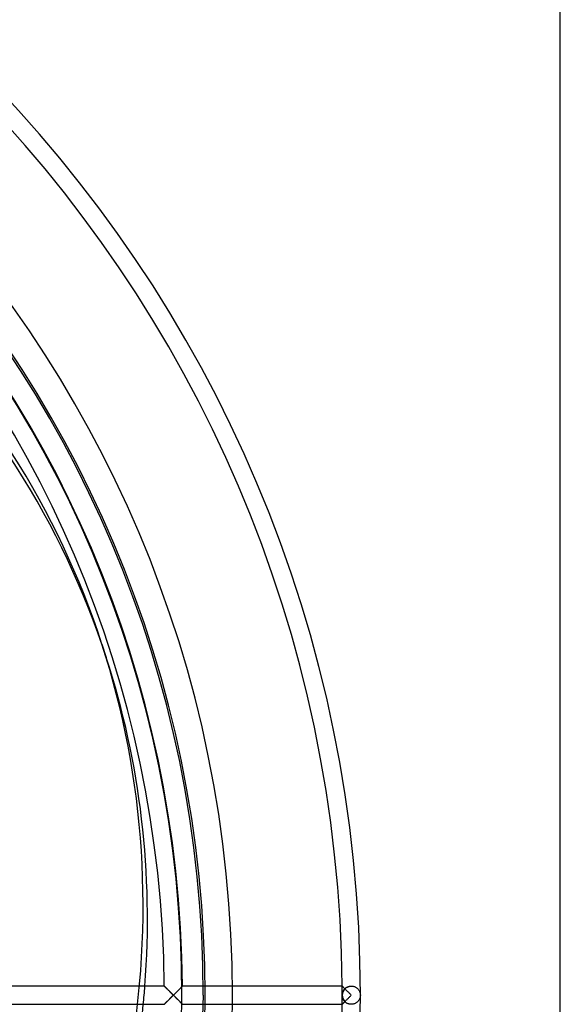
# Model space of a CAD drawing. Header units: millimetres. Extents: x -166 to 166, y -166 to 166.
# Tile 10 of 11: x 107 to 166, y -1 to 107. Entities that reach past the tile are written whole.
import ezdxf

# ---------------------------------------------------------------- set-up
doc = ezdxf.new("R2010")
doc.units = ezdxf.units.MM
doc.layers.add('HIDDEN', color=7, linetype='Continuous')
doc.layers.add('THICK', color=7, linetype='Continuous')

msp = doc.modelspace()

# ---------------------------------------------------------------- linework, layer by layer
at = {"layer": 'HIDDEN'}
for p, q in [((123.02, 1), (123.02, 1)), ((123.02, 1), (123.03, 0.99)), ((123.03, 0.99), (123.04, 0.98)), ((123.04, 0.98), (123.06, 0.96)), ((123.06, 0.96), (123.08, 0.94)), ((123.08, 0.94), (123.1, 0.91)), ((123.1, 0.91), (123.13, 0.88)), ((123.13, 0.88), (123.16, 0.85)), ((123.16, 0.85), (123.2, 0.82)), ((123.2, 0.82), (123.24, 0.78)), ((123.24, 0.78), (123.28, 0.74)), ((123.28, 0.74), (123.32, 0.7)), ((123.32, 0.7), (123.36, 0.66)), ((123.36, 0.66), (123.4, 0.61)), ((123.4, 0.61), (123.45, 0.57)), ((123.45, 0.57), (123.5, 0.52)), ((123.5, 0.52), (123.54, 0.47)), ((123.54, 0.47), (123.59, 0.43)), ((123.59, 0.43), (123.64, 0.38)), ((123.64, 0.38), (123.7, 0.32)), ((123.7, 0.32), (123.75, 0.27)), ((123.75, 0.27), (123.8, 0.22)), ((123.8, 0.22), (123.86, 0.16)), ((123.86, 0.16), (123.91, 0.11)), ((123.91, 0.11), (123.96, 0.06)), ((123.96, 0.06), (124.02, 0)), ((124.02, 0), (124.07, 0.05)), ((124.07, 0.05), (124.12, 0.1)), ((124.12, 0.1), (124.18, 0.16)), ((124.18, 0.16), (124.23, 0.21)), ((124.23, 0.21), (124.28, 0.26)), ((124.28, 0.26), (124.33, 0.31)), ((124.33, 0.31), (124.38, 0.36)), ((124.38, 0.36), (124.43, 0.41)), ((124.43, 0.41), (124.48, 0.46)), ((124.48, 0.46), (124.53, 0.51)), ((124.53, 0.51), (124.58, 0.56)), ((124.58, 0.56), (124.62, 0.6)), ((124.62, 0.6), (124.67, 0.65)), ((124.67, 0.65), (124.71, 0.69)), ((124.71, 0.69), (124.75, 0.73)), ((124.75, 0.73), (124.79, 0.78)), ((124.79, 0.78), (124.83, 0.81)), ((124.83, 0.81), (124.87, 0.85)), ((124.87, 0.85), (124.9, 0.88)), ((124.9, 0.88), (124.93, 0.91)), ((124.93, 0.91), (124.95, 0.94)), ((124.95, 0.94), (124.98, 0.96)), ((124.98, 0.96), (124.99, 0.98)), ((124.99, 0.98), (125.01, 0.99)), ((125.01, 0.99), (125.01, 1)), ((125.01, 1), (125.02, 1)), ((127.3, 0), (126.97, -9.08)), ((142.55, 1), (142.55, 1)), ((142.55, 1), (142.55, 1)), ((142.55, 1), (142.56, 0.99)), ((142.55, 0.05), (142.56, 0.11)), ((142.55, 0), (142.55, 0.05)), ((142.56, 0.99), (142.56, 0.98)), ((142.56, 0.98), (142.57, 0.97)), ((142.56, 0.16), (142.57, 0.22)), ((142.56, 0.11), (142.56, 0.16)), ((142.57, 0.97), (142.58, 0.96)), ((142.57, 0.22), (142.59, 0.27)), ((142.58, 0.96), (142.6, 0.95)), ((142.59, 0.27), (142.6, 0.32)), ((142.6, 0.95), (142.61, 0.93)), ((142.6, 0.32), (142.62, 0.37)), ((142.61, 0.93), (142.63, 0.92)), ((142.62, 0.37), (142.65, 0.43)), ((142.63, 0.92), (142.65, 0.9)), ((142.65, 0.9), (142.67, 0.88)), ((142.65, 0.43), (142.67, 0.48)), ((142.67, 0.88), (142.69, 0.86)), ((142.67, 0.48), (142.7, 0.53)), ((142.69, 0.86), (142.71, 0.84)), ((142.7, 0.53), (142.73, 0.58)), ((142.71, 0.84), (142.73, 0.81)), ((142.73, 0.81), (142.76, 0.79)), ((142.73, 0.58), (142.77, 0.62)), ((142.76, 0.79), (142.79, 0.76)), ((142.77, 0.62), (142.81, 0.67)), ((142.79, 0.76), (142.81, 0.73)), ((142.81, 0.73), (142.84, 0.71)), ((142.81, 0.67), (142.85, 0.72)), ((142.84, 0.71), (142.87, 0.73)), ((142.85, 0.72), (142.9, 0.76)), ((142.87, 0.73), (142.9, 0.76)), ((142.9, 0.76), (142.95, 0.8)), ((142.9, 0.76), (142.93, 0.79)), ((142.93, 0.79), (142.96, 0.81)), ((142.95, 0.8), (143, 0.84)), ((142.96, 0.81), (143, 0.83)), ((143, 0.84), (143.06, 0.87)), ((143, 0.83), (143.03, 0.86)), ((143.03, 0.86), (143.07, 0.88)), ((143.06, 0.87), (143.12, 0.9)), ((143.07, 0.88), (143.11, 0.9)), ((143.11, 0.9), (143.15, 0.92)), ((143.12, 0.9), (143.19, 0.93)), ((143.15, 0.92), (143.19, 0.93)), ((143.19, 0.93), (143.25, 0.96)), ((143.19, 0.93), (143.23, 0.95)), ((143.23, 0.95), (143.27, 0.96)), ((143.25, 0.96), (143.33, 0.97)), ((143.27, 0.96), (143.32, 0.97)), ((143.32, 0.97), (143.36, 0.98)), ((143.33, 0.97), (143.4, 0.99)), ((143.36, 0.98), (143.41, 0.99)), ((143.4, 0.99), (143.47, 1)), ((143.41, 0.99), (143.46, 1)), ((143.46, 1), (143.5, 1)), ((143.47, 1), (143.55, 1)), ((143.5, 1), (143.55, 1)), ((143.55, 1), (143.62, 1)), ((143.55, 1), (143.62, 1)), ((143.62, 1), (143.69, 0.99)), ((143.62, 1), (143.69, 0.99)), ((143.69, 0.99), (143.77, 0.98)), ((143.69, 0.99), (143.76, 0.98)), ((143.76, 0.98), (143.83, 0.96)), ((143.77, 0.98), (143.83, 0.96)), ((143.83, 0.96), (143.9, 0.94)), ((143.83, 0.96), (143.9, 0.94)), ((143.9, 0.94), (143.96, 0.91)), ((143.9, 0.94), (143.96, 0.91)), ((143.96, 0.91), (144.02, 0.88)), ((143.96, 0.91), (144.02, 0.88)), ((144.02, 0.88), (144.08, 0.85)), ((144.02, 0.88), (144.08, 0.85)), ((144.08, 0.85), (144.13, 0.81)), ((144.08, 0.85), (144.13, 0.81)), ((144.13, 0.81), (144.18, 0.77)), ((144.13, 0.81), (144.18, 0.78)), ((144.18, 0.78), (144.23, 0.74)), ((144.18, 0.77), (144.23, 0.73)), ((144.23, 0.74), (144.27, 0.69)), ((144.23, 0.73), (144.27, 0.69)), ((144.27, 0.69), (144.31, 0.65)), ((144.27, 0.69), (144.31, 0.65)), ((144.31, 0.65), (144.35, 0.6)), ((144.31, 0.65), (144.35, 0.6)), ((144.35, 0.6), (144.38, 0.56)), ((144.35, 0.6), (144.38, 0.56)), ((144.38, 0.56), (144.41, 0.51)), ((144.38, 0.56), (144.41, 0.51)), ((144.41, 0.51), (144.44, 0.46)), ((144.41, 0.51), (144.44, 0.46)), ((144.44, 0.46), (144.46, 0.41)), ((144.44, 0.46), (144.46, 0.41)), ((144.46, 0.41), (144.48, 0.36)), ((144.46, 0.41), (144.48, 0.36)), ((144.48, 0.36), (144.5, 0.31)), ((144.48, 0.36), (144.5, 0.31)), ((144.5, 0.31), (144.52, 0.26)), ((144.5, 0.31), (144.52, 0.26)), ((144.52, 0.26), (144.53, 0.21)), ((144.52, 0.26), (144.53, 0.21)), ((144.53, 0.21), (144.54, 0.16)), ((144.53, 0.21), (144.54, 0.16)), ((144.54, 0.16), (144.54, 0.1)), ((144.54, 0.16), (144.54, 0.1)), ((144.54, 0.1), (144.55, 0.05)), ((144.54, 0.1), (144.55, 0.05)), ((144.55, 0.05), (144.55, 0)), ((144.55, 0.05), (144.55, 0)), ((144.55, 0), (144.55, -0.05)), ((123.03, -0.99), (123.02, -1)), ((123.02, -1), (123.02, -1)), ((123.04, -0.98), (123.03, -0.99)), ((123.06, -0.96), (123.04, -0.98)), ((123.08, -0.94), (123.06, -0.96)), ((123.1, -0.91), (123.08, -0.94)), ((123.13, -0.88), (123.1, -0.91)), ((123.16, -0.85), (123.13, -0.88)), ((123.2, -0.82), (123.16, -0.85)), ((123.24, -0.78), (123.2, -0.82)), ((123.28, -0.74), (123.24, -0.78)), ((123.32, -0.7), (123.28, -0.74)), ((123.36, -0.66), (123.32, -0.7)), ((123.4, -0.61), (123.36, -0.66)), ((123.45, -0.57), (123.4, -0.61)), ((123.5, -0.52), (123.45, -0.57)), ((123.54, -0.47), (123.5, -0.52)), ((123.59, -0.43), (123.54, -0.47)), ((123.64, -0.38), (123.59, -0.43)), ((123.7, -0.32), (123.64, -0.38)), ((123.75, -0.27), (123.7, -0.32)), ((123.8, -0.22), (123.75, -0.27)), ((123.86, -0.16), (123.8, -0.22)), ((123.91, -0.11), (123.86, -0.16)), ((123.96, -0.06), (123.91, -0.11)), ((124.02, 0), (123.96, -0.06)), ((124.07, -0.05), (124.02, 0)), ((124.12, -0.1), (124.07, -0.05)), ((124.18, -0.16), (124.12, -0.1)), ((124.23, -0.21), (124.18, -0.16)), ((124.28, -0.26), (124.23, -0.21)), ((124.33, -0.31), (124.28, -0.26)), ((124.38, -0.36), (124.33, -0.31)), ((124.43, -0.41), (124.38, -0.36)), ((124.48, -0.46), (124.43, -0.41)), ((124.53, -0.51), (124.48, -0.46)), ((124.58, -0.56), (124.53, -0.51)), ((124.62, -0.6), (124.58, -0.56)), ((124.67, -0.65), (124.62, -0.6)), ((124.71, -0.69), (124.67, -0.65)), ((124.75, -0.74), (124.71, -0.69)), ((124.79, -0.78), (124.75, -0.74)), ((124.83, -0.81), (124.79, -0.78)), ((124.87, -0.85), (124.83, -0.81)), ((124.9, -0.88), (124.87, -0.85)), ((124.93, -0.91), (124.9, -0.88)), ((124.95, -0.94), (124.93, -0.91)), ((124.98, -0.96), (124.95, -0.94)), ((124.99, -0.98), (124.98, -0.96)), ((125.01, -0.99), (124.99, -0.98)), ((125.01, -1), (125.01, -0.99)), ((125.02, -1), (125.01, -1)), ((142.55, -0.05), (142.55, 0)), ((142.56, -0.11), (142.55, -0.05)), ((142.56, -0.99), (142.55, -1)), ((142.55, -1), (142.55, -1)), ((142.55, -1), (142.55, -1)), ((142.56, -0.16), (142.56, -0.11)), ((142.57, -0.22), (142.56, -0.16)), ((142.57, -0.97), (142.56, -0.98)), ((142.56, -0.98), (142.56, -0.99)), ((142.59, -0.27), (142.57, -0.22)), ((142.58, -0.96), (142.57, -0.97)), ((142.6, -0.95), (142.58, -0.96)), ((142.6, -0.32), (142.59, -0.27)), ((142.62, -0.37), (142.6, -0.32)), ((142.61, -0.93), (142.6, -0.95)), ((142.63, -0.92), (142.61, -0.93)), ((142.65, -0.43), (142.62, -0.37)), ((142.65, -0.9), (142.63, -0.92)), ((142.67, -0.48), (142.65, -0.43)), ((142.67, -0.88), (142.65, -0.9)), ((142.7, -0.53), (142.67, -0.48)), ((142.69, -0.86), (142.67, -0.88)), ((142.71, -0.84), (142.69, -0.86)), ((142.73, -0.58), (142.7, -0.53)), ((142.73, -0.81), (142.71, -0.84)), ((142.77, -0.62), (142.73, -0.58)), ((142.76, -0.79), (142.73, -0.81)), ((142.79, -0.76), (142.76, -0.79)), ((142.81, -0.67), (142.77, -0.62)), ((142.81, -0.74), (142.79, -0.76)), ((142.85, -0.72), (142.81, -0.67)), ((142.84, -0.71), (142.81, -0.74)), ((142.87, -0.73), (142.84, -0.71)), ((142.9, -0.76), (142.85, -0.72)), ((142.9, -0.76), (142.87, -0.73)), ((142.95, -0.8), (142.9, -0.76)), ((142.93, -0.79), (142.9, -0.76)), ((142.96, -0.81), (142.93, -0.79)), ((143, -0.84), (142.95, -0.8)), ((143, -0.83), (142.96, -0.81)), ((143.03, -0.86), (143, -0.83)), ((143.06, -0.87), (143, -0.84)), ((143.07, -0.88), (143.03, -0.86)), ((143.12, -0.9), (143.06, -0.87)), ((143.11, -0.9), (143.07, -0.88)), ((143.15, -0.92), (143.11, -0.9)), ((143.19, -0.93), (143.12, -0.9)), ((143.19, -0.93), (143.15, -0.92)), ((143.25, -0.96), (143.19, -0.93)), ((143.23, -0.95), (143.19, -0.93)), ((143.27, -0.96), (143.23, -0.95)), ((143.33, -0.97), (143.25, -0.96)), ((143.32, -0.97), (143.27, -0.96)), ((143.36, -0.98), (143.32, -0.97)), ((143.4, -0.99), (143.33, -0.97)), ((143.41, -0.99), (143.36, -0.98)), ((143.47, -1), (143.4, -0.99)), ((143.46, -1), (143.41, -0.99)), ((143.5, -1), (143.46, -1)), ((143.55, -1), (143.47, -1)), ((143.55, -1), (143.5, -1)), ((143.62, -1), (143.55, -1)), ((143.62, -1), (143.55, -1)), ((143.69, -0.99), (143.62, -1)), ((143.69, -0.99), (143.62, -1)), ((143.77, -0.98), (143.69, -0.99)), ((143.76, -0.98), (143.69, -0.99)), ((143.83, -0.96), (143.76, -0.98)), ((143.83, -0.96), (143.77, -0.98)), ((143.9, -0.94), (143.83, -0.96)), ((143.9, -0.94), (143.83, -0.96)), ((143.96, -0.91), (143.9, -0.94)), ((143.96, -0.91), (143.9, -0.94)), ((144.02, -0.88), (143.96, -0.91)), ((144.02, -0.88), (143.96, -0.91)), ((144.08, -0.85), (144.02, -0.88)), ((144.08, -0.85), (144.02, -0.88)), ((144.13, -0.81), (144.08, -0.85)), ((144.13, -0.81), (144.08, -0.85)), ((144.18, -0.77), (144.13, -0.81)), ((144.18, -0.78), (144.13, -0.81)), ((144.23, -0.73), (144.18, -0.77)), ((144.23, -0.74), (144.18, -0.78)), ((144.27, -0.69), (144.23, -0.73)), ((144.27, -0.69), (144.23, -0.74)), ((144.31, -0.65), (144.27, -0.69)), ((144.31, -0.65), (144.27, -0.69)), ((144.35, -0.6), (144.31, -0.65)), ((144.35, -0.6), (144.31, -0.65)), ((144.38, -0.56), (144.35, -0.6)), ((144.38, -0.56), (144.35, -0.6)), ((144.41, -0.51), (144.38, -0.56)), ((144.41, -0.51), (144.38, -0.56)), ((144.44, -0.46), (144.41, -0.51)), ((144.44, -0.46), (144.41, -0.51)), ((144.46, -0.41), (144.44, -0.46)), ((144.46, -0.41), (144.44, -0.46)), ((144.48, -0.36), (144.46, -0.41)), ((144.48, -0.36), (144.46, -0.41)), ((144.5, -0.31), (144.48, -0.36)), ((144.5, -0.31), (144.48, -0.36)), ((144.52, -0.26), (144.5, -0.31)), ((144.52, -0.26), (144.5, -0.31)), ((144.53, -0.21), (144.52, -0.26)), ((144.53, -0.21), (144.52, -0.26)), ((144.54, -0.16), (144.53, -0.21)), ((144.54, -0.16), (144.53, -0.21)), ((144.55, -0.05), (144.54, -0.1)), ((144.55, -0.05), (144.54, -0.1)), ((144.54, -0.1), (144.54, -0.16)), ((144.54, -0.1), (144.54, -0.16)), ((144.55, 0), (144.55, -0.05))]:
    msp.add_line(p, q, dxfattribs=at)
for radius, start, end in [(130.5, 0, 90), (127.3, 0, 180), (127.5, 0, 90), (124.95, 0, 180), (130.5, 180, 0), (124.95, 180, 0), (127.5, 270, 0), (142.55, 0, 0.4019), (142.55, 359.5981, 0)]:
    msp.add_arc((0, 0), radius, start, end, dxfattribs=at)
for centre, major_axis, ratio, start_param, end_param in [((-0.24, 0.74), (-116.41, -37.82), 0.866025, 2.70526, 3.141593), ((0.24, -0.74), (116.41, 37.82), 0.866025, -0.361375, -0.3428), ((143.55, 0), (0, -1), 1, -2.35496, -0.786633)]:
    msp.add_ellipse(centre, major_axis=major_axis, ratio=ratio, start_param=start_param, end_param=end_param, dxfattribs=at)
at = {"layer": 'THICK'}
for p, q in [((166.5, -166.5), (166.5, 166.5)), ((116.17, 38.56), (116.65, 37.09)), ((123.02, 1), (105.49, 1)), ((123.03, 0.99), (123.02, 1)), ((123.02, 1), (123.02, 1)), ((123.04, 0.97), (123.03, 0.99)), ((123.06, 0.96), (123.04, 0.97)), ((123.08, 0.93), (123.06, 0.96)), ((123.11, 0.9), (123.08, 0.93)), ((123.14, 0.87), (123.11, 0.9)), ((123.18, 0.84), (123.14, 0.87)), ((123.22, 0.8), (123.18, 0.84)), ((123.26, 0.76), (123.22, 0.8)), ((123.3, 0.72), (123.26, 0.76)), ((123.35, 0.67), (123.3, 0.72)), ((123.39, 0.63), (123.35, 0.67)), ((123.44, 0.58), (123.39, 0.63)), ((123.49, 0.53), (123.44, 0.58)), ((123.54, 0.48), (123.49, 0.53)), ((123.59, 0.43), (123.54, 0.48)), ((123.64, 0.38), (123.59, 0.43)), ((123.7, 0.32), (123.64, 0.38)), ((123.75, 0.27), (123.7, 0.32)), ((123.8, 0.22), (123.75, 0.27)), ((123.86, 0.16), (123.8, 0.22)), ((123.91, 0.11), (123.86, 0.16)), ((123.97, 0.05), (123.91, 0.11)), ((124.02, 0), (123.97, 0.05)), ((124.07, 0.05), (124.02, 0)), ((124.12, 0.1), (124.07, 0.05)), ((124.17, 0.15), (124.12, 0.1)), ((124.22, 0.2), (124.17, 0.15)), ((124.27, 0.25), (124.22, 0.2)), ((124.32, 0.3), (124.27, 0.25)), ((124.37, 0.35), (124.32, 0.3)), ((124.42, 0.4), (124.37, 0.35)), ((124.46, 0.44), (124.42, 0.4)), ((124.51, 0.49), (124.46, 0.44)), ((124.56, 0.54), (124.51, 0.49)), ((124.6, 0.58), (124.56, 0.54)), ((124.65, 0.63), (124.6, 0.58)), ((124.69, 0.67), (124.65, 0.63)), ((124.73, 0.71), (124.69, 0.67)), ((124.77, 0.75), (124.73, 0.71)), ((124.81, 0.79), (124.77, 0.75)), ((124.84, 0.83), (124.81, 0.79)), ((124.88, 0.86), (124.84, 0.83)), ((124.91, 0.89), (124.88, 0.86)), ((124.93, 0.92), (124.91, 0.89)), ((124.96, 0.94), (124.93, 0.92)), ((124.98, 0.96), (124.96, 0.94)), ((124.99, 0.98), (124.98, 0.96)), ((125.01, 0.99), (124.99, 0.98)), ((125.02, 1), (125.01, 1)), ((125.01, 1), (125.01, 0.99)), ((142.55, 1), (125.02, 1)), ((142.56, 0.99), (142.55, 1)), ((142.55, 1), (142.55, 1)), ((142.57, 0.98), (142.56, 0.99)), ((142.59, 0.96), (142.57, 0.98)), ((142.61, 0.94), (142.59, 0.96)), ((142.64, 0.91), (142.61, 0.94)), ((142.67, 0.88), (142.64, 0.91)), ((142.7, 0.85), (142.67, 0.88)), ((142.73, 0.81), (142.7, 0.85)), ((142.77, 0.77), (142.73, 0.81)), ((142.81, 0.73), (142.77, 0.77)), ((142.86, 0.69), (142.81, 0.73)), ((142.9, 0.65), (142.86, 0.69)), ((142.95, 0.6), (142.9, 0.65)), ((142.99, 0.56), (142.95, 0.6)), ((143.04, 0.51), (142.99, 0.56)), ((143.09, 0.46), (143.04, 0.51)), ((143.14, 0.41), (143.09, 0.46)), ((143.19, 0.36), (143.14, 0.41)), ((143.24, 0.31), (143.19, 0.36)), ((143.29, 0.26), (143.24, 0.31)), ((143.34, 0.21), (143.29, 0.26)), ((143.39, 0.16), (143.34, 0.21)), ((143.45, 0.1), (143.39, 0.16)), ((143.5, 0.05), (143.45, 0.1)), ((143.55, 0), (143.5, 0.05)), ((143.5, -0.05), (143.55, 0)), ((105.49, -1), (123.02, -1)), ((123.02, -1), (123.03, -0.99)), ((123.02, -1), (123.02, -1)), ((123.03, -0.99), (123.04, -0.97)), ((123.04, -0.97), (123.06, -0.96)), ((123.06, -0.96), (123.08, -0.93)), ((123.08, -0.93), (123.11, -0.9)), ((123.11, -0.9), (123.14, -0.87)), ((123.14, -0.87), (123.18, -0.84)), ((123.18, -0.84), (123.22, -0.8)), ((123.22, -0.8), (123.26, -0.76)), ((123.26, -0.76), (123.3, -0.72)), ((123.3, -0.72), (123.35, -0.67)), ((123.35, -0.67), (123.39, -0.63)), ((123.39, -0.63), (123.44, -0.58)), ((123.44, -0.58), (123.49, -0.53)), ((123.49, -0.53), (123.54, -0.48)), ((123.54, -0.48), (123.59, -0.43)), ((123.59, -0.43), (123.64, -0.38)), ((123.64, -0.38), (123.7, -0.32)), ((123.7, -0.32), (123.75, -0.27)), ((123.75, -0.27), (123.8, -0.22)), ((123.8, -0.22), (123.86, -0.16)), ((123.86, -0.16), (123.91, -0.11)), ((123.91, -0.11), (123.97, -0.05)), ((123.97, -0.05), (124.02, 0)), ((124.02, 0), (124.07, -0.05)), ((124.07, -0.05), (124.12, -0.1)), ((124.12, -0.1), (124.17, -0.15)), ((124.17, -0.15), (124.22, -0.2)), ((124.22, -0.2), (124.27, -0.25)), ((124.27, -0.25), (124.32, -0.3)), ((124.32, -0.3), (124.37, -0.35)), ((124.37, -0.35), (124.42, -0.4)), ((124.42, -0.4), (124.46, -0.44)), ((124.46, -0.44), (124.51, -0.49)), ((124.51, -0.49), (124.56, -0.54)), ((124.56, -0.54), (124.6, -0.58)), ((124.6, -0.58), (124.65, -0.63)), ((124.65, -0.63), (124.69, -0.67)), ((124.69, -0.67), (124.73, -0.71)), ((124.73, -0.71), (124.77, -0.75)), ((124.77, -0.75), (124.81, -0.79)), ((124.81, -0.79), (124.84, -0.83)), ((124.84, -0.83), (124.88, -0.86)), ((124.88, -0.86), (124.91, -0.89)), ((124.91, -0.89), (124.93, -0.92)), ((124.93, -0.92), (124.96, -0.94)), ((124.96, -0.94), (124.98, -0.96)), ((124.98, -0.96), (124.99, -0.98)), ((124.99, -0.98), (125.01, -0.99)), ((125.01, -0.99), (125.01, -1)), ((125.01, -1), (125.02, -1)), ((125.02, -1), (142.55, -1)), ((142.55, -1), (142.56, -0.99)), ((142.55, -1), (142.55, -1)), ((142.56, -0.99), (142.57, -0.98)), ((142.57, -0.98), (142.59, -0.96)), ((142.59, -0.96), (142.61, -0.94)), ((142.61, -0.94), (142.64, -0.91)), ((142.64, -0.91), (142.67, -0.88)), ((142.67, -0.88), (142.7, -0.85)), ((142.7, -0.85), (142.73, -0.81)), ((142.73, -0.81), (142.77, -0.77)), ((142.77, -0.77), (142.81, -0.73)), ((142.81, -0.73), (142.86, -0.69)), ((142.86, -0.69), (142.9, -0.65)), ((142.9, -0.65), (142.95, -0.6)), ((142.95, -0.6), (142.99, -0.56)), ((142.99, -0.56), (143.04, -0.51)), ((143.04, -0.51), (143.09, -0.46)), ((143.09, -0.46), (143.14, -0.41)), ((143.14, -0.41), (143.19, -0.36)), ((143.19, -0.36), (143.24, -0.31)), ((143.24, -0.31), (143.29, -0.26)), ((143.29, -0.26), (143.34, -0.21)), ((143.34, -0.21), (143.39, -0.16)), ((143.39, -0.16), (143.45, -0.1)), ((143.45, -0.1), (143.5, -0.05))]:
    msp.add_line(p, q, dxfattribs=at)
for radius, start, end in [(144.55, 0, 90), (142.55, 0.4019, 89.5981), (125.02, 0.4583, 89.5417), (123.02, 0.4658, 89.5342), (144.55, 270, 0), (142.55, 270.4019, 359.5981)]:
    msp.add_arc((0, 0), radius, start, end, dxfattribs=at)
for centre, major_axis, start_param, end_param in [((-0.24, 0.74), (-116.41, -37.82), -3.141593, -2.70526), ((0.24, -0.74), (116.41, 37.82), 0, 0.436332), ((0.24, -0.74), (116.41, 37.82), -0.3428, 0), ((0.24, -0.74), (116.41, 37.82), -0.436332, -0.361375)]:
    msp.add_ellipse(centre, major_axis=major_axis, ratio=0.866025, start_param=start_param, end_param=end_param, dxfattribs=at)

doc.saveas('drawing.dxf')
